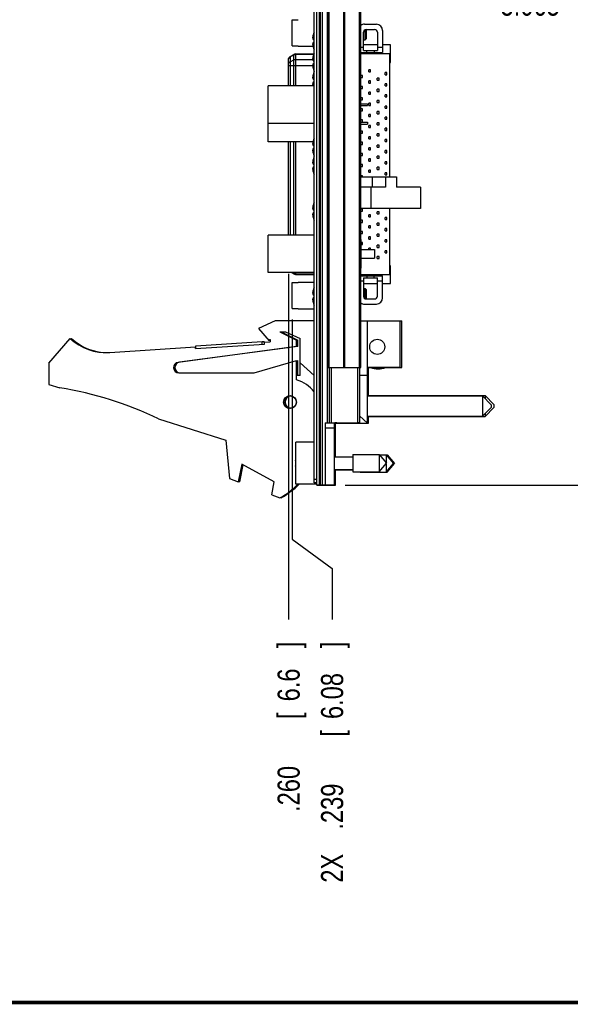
# Model space of a CAD drawing. Header units: inches. Extents: x 0.2 to 16.8, y 0.1 to 10.8.
# Tile 9 of 21: x 8.3 to 11.4, y 0.2 to 5.8. Entities that reach past the tile are written whole.
import ezdxf

# ---------------------------------------------------------------- set-up
doc = ezdxf.new("R2010")
doc.units = ezdxf.units.IN
doc.header["$LTSCALE"] = 0.935
doc.header["$MEASUREMENT"] = 0
doc.layers.get('0').update_dxf_attribs({"linetype": 'CONTINUOUS'})
doc.layers.add('DIMENSIONS', color=7, linetype='CONTINUOUS')
doc.styles.get("Standard").update_dxf_attribs({"font": 'txt', "width": 0.8})
doc.dimstyles.new('DIMSTYLE_1', dxfattribs={"dimtxt": 0.125, "dimasz": 0.18, "dimexe": 0.18, "dimexo": 0.0625, "dimgap": 0.09, "dimtad": 0, "dimtih": 1, "dimtoh": 1, "dimdec": 3, "dimzin": 4, "dimdsep": 46, "dimtxsty": 'STANDARD', "dimblk": '_FILLED', "dimblk1": '_FILLED', "dimblk2": '_FILLED', "dimcen": 0.09, "dimadec": 0, "dimazin": 0, "dimtp": 0.01, "dimtm": 0.01, "dimtfac": 1, "dimtdec": 3, "dimtofl": 0, "dimtmove": 0, "dimatfit": 3, "dimldrblk": '_FILLED', "dimfxl": 1, "dimtolj": 1, "dimtzin": 4, "dimarcsym": 0})
doc.dimstyles.new('DIMSTYLE_2', dxfattribs={"dimtxt": 0.125, "dimasz": 0.18, "dimexe": 0.18, "dimexo": 0.0625, "dimgap": 0.09, "dimtad": 0, "dimtih": 1, "dimtoh": 1, "dimdec": 3, "dimzin": 4, "dimdsep": 46, "dimtxsty": 'STANDARD', "dimblk": '_FILLED', "dimblk1": '_FILLED', "dimblk2": '_FILLED', "dimcen": 0.09, "dimadec": 0, "dimazin": 0, "dimtp": 0.01, "dimtm": 0.01, "dimtfac": 1, "dimtdec": 3, "dimtofl": 0, "dimtmove": 0, "dimatfit": 3, "dimldrblk": '_FILLED', "dimfxl": 1, "dimtolj": 1, "dimtzin": 4, "dimarcsym": 0})

# ---------------------------------------------------------------- blocks, each defined once
blk = doc.blocks.new('_FILLED')
at = {"color": 0, "linetype": 'BYBLOCK'}
blk.add_solid([(0, 0), (-1, 0.174), (-1, -0.174)], dxfattribs=at)
blk = doc.blocks.new('*D24')
at = {"layer": 'DIMENSIONS', "color": 2, "linetype": 'CONTINUOUS'}
for p, q in [((10.1067, 8.2492), (11.8202, 8.2492)), ((11.6952, 8.2492), (11.6952, 6.0254)), ((11.6952, 3.1842), (11.6952, 5.7754)), ((10.1047, 3.1842), (11.8202, 3.1842))]:
    blk.add_line(p, q, dxfattribs=at)
at = {"layer": 'DIMENSIONS', "color": 2, "linetype": 'CONTINUOUS', "xscale": 0.18, "yscale": 0.18, "zscale": 0.18}
for p, rotation in [((11.6952, 8.2492), 90), ((11.6952, 3.1842), 270)]:
    blk.add_blockref('_FILLED', p, dxfattribs=dict(at, rotation=rotation))
at = {"layer": 'DIMENSIONS', "color": 2, "linetype": 'CONTINUOUS', "width": 0.8}
for s, p in [('5.065', (10.9827, 5.8379)), ('[', (11.6077, 5.8379)), ('128.65', (11.7077, 5.8379)), (']', (12.3077, 5.8379))]:
    blk.add_text(s, height=0.125, dxfattribs=at).set_placement(p)
blk = doc.blocks.new('*D28')
at = {"layer": 'DIMENSIONS', "color": 2, "linetype": 'CONTINUOUS'}
for p, q in [((9.8049, 4.12), (9.8049, 2.8789)), ((9.8049, 2.8789), (10.0301, 2.7116)), ((10.0301, 2.7116), (10.0301, 2.4237))]:
    blk.add_line(p, q, dxfattribs=at)
at = {"layer": 'DIMENSIONS', "color": 2, "linetype": 'CONTINUOUS', "width": 0.8}
for s, p in [(']', (10.0926, 2.2612)), ('6.08', (10.0926, 1.8612)), ('[', (10.0926, 1.7612)), ('.239', (10.0926, 1.2362)), ('2X ', (10.0926, 0.9362))]:
    blk.add_text(s, height=0.125, rotation=90, dxfattribs=at).set_placement(p)
blk = doc.blocks.new('*D29')
at = {"layer": 'DIMENSIONS', "color": 2, "linetype": 'CONTINUOUS'}
blk.add_line((9.7844, 4.3789), (9.7844, 2.4237), dxfattribs=at)
at = {"layer": 'DIMENSIONS', "color": 2, "linetype": 'CONTINUOUS', "width": 0.8}
for s, p in [(']', (9.8469, 2.2612)), ('6.6', (9.8469, 1.9612)), ('[', (9.8469, 1.8612)), ('.260', (9.8469, 1.3362))]:
    blk.add_text(s, height=0.125, rotation=90, dxfattribs=at).set_placement(p)

msp = doc.modelspace()

# ---------------------------------------------------------------- linework, layer by layer
at = {"color": 7, "linetype": 'CONTINUOUS'}
for p, q in [((9.9292, 3.1962), (9.9292, 8.2392)), ((9.9442, 3.1842), (9.9442, 8.2497)), ((9.9562, 8.2492), (9.9562, 3.1862)), ((9.9622, 8.2492), (9.9622, 3.1862)), ((9.9742, 8.2492), (9.9742, 3.1862)), ((10.0033, 3.5362), (10.0033, 7.8992)), ((10.0052, 3.8492), (10.0052, 7.8492)), ((10.0141, 3.8492), (10.0141, 7.8492)), ((10.096, 3.8492), (10.096, 7.8492)), ((10.1023, 3.8492), (10.1023, 7.8492)), ((10.1842, 3.8492), (10.1842, 7.8492)), ((10.1932, 3.8492), (10.1932, 7.8492)), ((9.8049, 5.6667), (9.8049, 5.8141)), ((9.8049, 5.8141), (9.8384, 5.8141)), ((9.8384, 5.8152), (9.8384, 5.8141)), ((10.2136, 5.7894), (10.2805, 5.7894)), ((10.2077, 5.6414), (10.2077, 5.7441)), ((10.2175, 5.701), (10.2175, 5.7587)), ((10.2234, 5.7599), (10.2706, 5.7599)), ((10.2254, 5.7089), (10.2254, 5.7599)), ((10.2864, 5.7441), (10.2864, 5.6414)), ((10.3159, 5.754), (10.3159, 5.6288)), ((9.923, 5.7035), (9.9292, 5.7035)), ((9.9292, 5.6865), (9.923, 5.6865)), ((10.2077, 5.701), (10.2175, 5.701)), ((10.2175, 5.701), (10.2254, 5.7089)), ((9.8049, 5.6667), (9.8384, 5.6667)), ((9.8384, 5.6667), (9.8384, 5.6656)), ((9.8384, 5.6656), (9.9216, 5.6656)), ((10.1932, 5.6603), (10.2077, 5.6603)), ((10.1932, 5.6288), (10.3159, 5.6288)), ((10.1932, 5.6243), (10.3553, 5.6243)), ((10.2864, 5.6725), (10.2077, 5.6725)), ((10.2077, 5.6414), (10.2864, 5.6414)), ((10.2267, 5.6288), (10.2267, 5.6414)), ((10.2673, 5.6414), (10.2673, 5.6288)), ((10.2864, 5.6603), (10.3159, 5.6603)), ((10.3612, 5.6725), (10.3159, 5.6725)), ((10.3553, 5.6243), (10.3553, 4.9275)), ((10.3612, 5.5731), (10.3612, 5.6725)), ((9.7844, 5.441), (9.7844, 5.5955)), ((9.7935, 5.6071), (9.8136, 5.6187)), ((9.8136, 5.6152), (9.7935, 5.6047)), ((9.7935, 5.6071), (9.7935, 5.441)), ((9.7935, 5.5779), (9.8136, 5.5884)), ((9.8136, 5.441), (9.8136, 5.6187)), ((9.8234, 5.6213), (9.9273, 5.6213)), ((9.8234, 5.6213), (9.8234, 5.441)), ((9.9258, 5.6176), (9.8234, 5.6176)), ((9.8234, 5.5908), (9.9205, 5.5908)), ((9.923, 5.5835), (9.9292, 5.5835)), ((10.3553, 5.5731), (10.3612, 5.5731)), ((9.9202, 5.5551), (9.7844, 5.5551)), ((9.9292, 5.5665), (9.923, 5.5665)), ((10.248, 5.5317), (10.2382, 5.5317)), ((10.2382, 5.5199), (10.2382, 5.5317)), ((10.2382, 5.5199), (10.248, 5.5199)), ((10.248, 5.5199), (10.248, 5.5317)), ((10.3405, 5.516), (10.3307, 5.516)), ((10.3307, 5.5042), (10.3307, 5.516)), ((10.3405, 5.5042), (10.3405, 5.516)), ((9.923, 5.4785), (9.9292, 5.4785)), ((9.9292, 5.4615), (9.923, 5.4615)), ((10.2027, 5.5002), (10.1932, 5.5002)), ((10.1932, 5.4884), (10.2027, 5.4884)), ((10.2027, 5.4884), (10.2027, 5.5002)), ((10.248, 5.4688), (10.2382, 5.4688)), ((10.2382, 5.4569), (10.2382, 5.4688)), ((10.2382, 5.4569), (10.248, 5.4569)), ((10.248, 5.4569), (10.248, 5.4688)), ((10.2953, 5.4845), (10.2854, 5.4845)), ((10.2854, 5.4727), (10.2854, 5.4845)), ((10.2854, 5.4727), (10.2953, 5.4727)), ((10.2953, 5.4727), (10.2953, 5.4845)), ((10.3307, 5.5042), (10.3405, 5.5042)), ((9.9292, 5.441), (9.6692, 5.441)), ((9.6692, 5.124), (9.6692, 5.441)), ((10.2027, 5.4373), (10.1932, 5.4373)), ((10.1932, 5.4254), (10.2027, 5.4254)), ((10.2027, 5.4254), (10.2027, 5.4373)), ((10.248, 5.4058), (10.2382, 5.4058)), ((10.2382, 5.3939), (10.2382, 5.4058)), ((10.248, 5.3939), (10.248, 5.4058)), ((10.2953, 5.4215), (10.2854, 5.4215)), ((10.2854, 5.4097), (10.2854, 5.4215)), ((10.2854, 5.4097), (10.2953, 5.4097)), ((10.2953, 5.4097), (10.2953, 5.4215)), ((10.3405, 5.453), (10.3307, 5.453)), ((10.3307, 5.4412), (10.3307, 5.453)), ((10.3307, 5.4412), (10.3405, 5.4412)), ((10.3405, 5.4412), (10.3405, 5.453)), ((10.2027, 5.3743), (10.1932, 5.3743)), ((10.1932, 5.3625), (10.2027, 5.3625)), ((10.2027, 5.3625), (10.2027, 5.3743)), ((10.2382, 5.3939), (10.248, 5.3939)), ((10.2953, 5.3585), (10.2854, 5.3585)), ((10.2854, 5.3467), (10.2854, 5.3585)), ((10.2854, 5.3467), (10.2953, 5.3467)), ((10.2953, 5.3467), (10.2953, 5.3585)), ((10.3405, 5.39), (10.3307, 5.39)), ((10.3307, 5.3782), (10.3307, 5.39)), ((10.3307, 5.3782), (10.3405, 5.3782)), ((10.3405, 5.3782), (10.3405, 5.39)), ((10.1932, 5.34), (10.2312, 5.34)), ((10.1932, 5.33), (10.2312, 5.33)), ((10.2027, 5.3113), (10.1932, 5.3113)), ((10.1932, 5.2995), (10.2027, 5.2995)), ((10.2027, 5.2995), (10.2027, 5.3113)), ((10.2312, 5.34), (10.2312, 5.33)), ((10.248, 5.3428), (10.2382, 5.3428)), ((10.2382, 5.331), (10.2382, 5.3428)), ((10.2382, 5.331), (10.248, 5.331)), ((10.248, 5.331), (10.248, 5.3428)), ((10.2953, 5.2955), (10.2854, 5.2955)), ((10.2854, 5.2837), (10.2854, 5.2955)), ((10.2953, 5.2837), (10.2953, 5.2955)), ((10.3405, 5.327), (10.3307, 5.327)), ((10.3307, 5.3152), (10.3307, 5.327)), ((10.3307, 5.3152), (10.3405, 5.3152)), ((10.3405, 5.3152), (10.3405, 5.327)), ((10.2027, 5.2483), (10.1932, 5.2483)), ((10.1932, 5.2365), (10.2027, 5.2365)), ((10.1932, 5.235), (10.2312, 5.235)), ((10.2027, 5.2365), (10.2027, 5.2483)), ((10.2312, 5.235), (10.2312, 5.225)), ((10.248, 5.2798), (10.2382, 5.2798)), ((10.2382, 5.268), (10.2382, 5.2798)), ((10.2382, 5.268), (10.248, 5.268)), ((10.248, 5.268), (10.248, 5.2798)), ((10.2854, 5.2837), (10.2953, 5.2837)), ((10.3405, 5.264), (10.3307, 5.264)), ((10.3307, 5.2522), (10.3307, 5.264)), ((10.3307, 5.2522), (10.3405, 5.2522)), ((10.3405, 5.2522), (10.3405, 5.264)), ((9.9292, 5.229), (9.6692, 5.229)), ((10.1932, 5.225), (10.2312, 5.225)), ((10.2027, 5.1853), (10.1932, 5.1853)), ((10.2027, 5.1735), (10.2027, 5.1853)), ((10.248, 5.2168), (10.2382, 5.2168)), ((10.2382, 5.205), (10.2382, 5.2168)), ((10.2382, 5.205), (10.248, 5.205)), ((10.248, 5.205), (10.248, 5.2168)), ((10.2953, 5.2325), (10.2854, 5.2325)), ((10.2854, 5.2207), (10.2854, 5.2325)), ((10.2854, 5.2207), (10.2953, 5.2207)), ((10.2953, 5.2207), (10.2953, 5.2325)), ((10.3405, 5.201), (10.3307, 5.201)), ((10.3307, 5.1892), (10.3307, 5.201)), ((10.3307, 5.1892), (10.3405, 5.1892)), ((10.3405, 5.1892), (10.3405, 5.201)), ((9.9215, 5.124), (9.6692, 5.124)), ((9.7844, 4.5977), (9.7844, 5.124)), ((9.7935, 5.124), (9.7935, 4.5977)), ((9.8136, 4.5977), (9.8136, 5.124)), ((9.8234, 5.124), (9.8234, 4.5977)), ((10.1932, 5.1735), (10.2027, 5.1735)), ((10.2027, 5.1223), (10.1932, 5.1223)), ((10.2027, 5.1105), (10.2027, 5.1223)), ((10.248, 5.1538), (10.2382, 5.1538)), ((10.2382, 5.142), (10.2382, 5.1538)), ((10.2382, 5.142), (10.248, 5.142)), ((10.248, 5.142), (10.248, 5.1538)), ((10.2953, 5.1695), (10.2854, 5.1695)), ((10.2854, 5.1577), (10.2854, 5.1695)), ((10.2854, 5.1577), (10.2953, 5.1577)), ((10.2953, 5.1577), (10.2953, 5.1695)), ((10.3405, 5.138), (10.3307, 5.138)), ((10.3307, 5.1262), (10.3307, 5.138)), ((10.3307, 5.1262), (10.3405, 5.1262)), ((10.3405, 5.1262), (10.3405, 5.138)), ((9.923, 5.1035), (9.9292, 5.1035)), ((9.9292, 5.0865), (9.923, 5.0865)), ((10.1932, 5.1105), (10.2027, 5.1105)), ((10.248, 5.0908), (10.2382, 5.0908)), ((10.2382, 5.079), (10.2382, 5.0908)), ((10.2382, 5.079), (10.248, 5.079)), ((10.248, 5.079), (10.248, 5.0908)), ((10.2953, 5.1065), (10.2854, 5.1065)), ((10.2854, 5.0947), (10.2854, 5.1065)), ((10.2854, 5.0947), (10.2953, 5.0947)), ((10.2953, 5.0947), (10.2953, 5.1065)), ((10.3405, 5.075), (10.3307, 5.075)), ((10.3307, 5.0632), (10.3307, 5.075)), ((10.3405, 5.0632), (10.3405, 5.075)), ((10.2027, 5.0593), (10.1932, 5.0593)), ((10.1932, 5.0475), (10.2027, 5.0475)), ((10.2027, 5.0475), (10.2027, 5.0593)), ((10.248, 5.0278), (10.2382, 5.0278)), ((10.2382, 5.016), (10.2382, 5.0278)), ((10.2382, 5.016), (10.248, 5.016)), ((10.248, 5.016), (10.248, 5.0278)), ((10.2953, 5.0436), (10.2854, 5.0436)), ((10.2854, 5.0317), (10.2854, 5.0436)), ((10.2854, 5.0317), (10.2953, 5.0317)), ((10.2953, 5.0317), (10.2953, 5.0436)), ((10.3307, 5.0632), (10.3405, 5.0632)), ((10.3405, 5.0121), (10.3307, 5.0121)), ((10.3307, 5.0002), (10.3307, 5.0121)), ((10.3405, 5.0002), (10.3405, 5.0121)), ((9.923, 4.9985), (9.9292, 4.9985)), ((9.9292, 4.9815), (9.923, 4.9815)), ((10.2027, 4.9963), (10.1932, 4.9963)), ((10.1932, 4.9845), (10.2027, 4.9845)), ((10.2027, 4.9845), (10.2027, 4.9963)), ((10.248, 4.9648), (10.2382, 4.9648)), ((10.2382, 4.953), (10.2382, 4.9648)), ((10.248, 4.953), (10.248, 4.9648)), ((10.2953, 4.9806), (10.2854, 4.9806)), ((10.2854, 4.9688), (10.2854, 4.9806)), ((10.2854, 4.9688), (10.2953, 4.9688)), ((10.2953, 4.9688), (10.2953, 4.9806)), ((10.3307, 5.0002), (10.3405, 5.0002)), ((10.2027, 4.9333), (10.1932, 4.9333)), ((10.1932, 4.9275), (10.3942, 4.9275)), ((10.2027, 4.9275), (10.2027, 4.9333)), ((10.2382, 4.953), (10.248, 4.953)), ((10.2559, 4.9275), (10.2559, 4.8675)), ((10.3405, 4.9491), (10.3307, 4.9491)), ((10.3307, 4.9373), (10.3307, 4.9491)), ((10.3307, 4.9373), (10.3405, 4.9373)), ((10.3312, 4.9275), (10.3312, 4.8675)), ((10.3405, 4.9373), (10.3405, 4.9491)), ((10.3942, 4.9275), (10.3942, 4.8675)), ((10.3312, 4.8675), (10.1932, 4.8675)), ((10.2499, 4.8675), (10.2499, 4.7475)), ((10.5292, 4.8675), (10.3942, 4.8675)), ((10.5292, 4.8675), (10.5292, 4.7475)), ((9.923, 4.7402), (9.9292, 4.7402)), ((10.5292, 4.7475), (10.1932, 4.7475)), ((10.2027, 4.7443), (10.1932, 4.7443)), ((10.1932, 4.7325), (10.2027, 4.7325)), ((10.2027, 4.7325), (10.2027, 4.7443)), ((10.3553, 4.7475), (10.3553, 4.3723)), ((9.9292, 4.7232), (9.923, 4.7232)), ((10.2027, 4.6813), (10.1932, 4.6813)), ((10.2027, 4.6695), (10.2027, 4.6813)), ((10.248, 4.7128), (10.2382, 4.7128)), ((10.2382, 4.701), (10.2382, 4.7128)), ((10.2382, 4.701), (10.248, 4.701)), ((10.248, 4.701), (10.248, 4.7128)), ((10.2953, 4.7286), (10.2854, 4.7286)), ((10.2854, 4.7168), (10.2854, 4.7286)), ((10.2854, 4.7168), (10.2953, 4.7168)), ((10.2953, 4.7168), (10.2953, 4.7286)), ((10.3405, 4.6971), (10.3307, 4.6971)), ((10.3307, 4.6853), (10.3307, 4.6971)), ((10.3307, 4.6853), (10.3405, 4.6853)), ((10.3405, 4.6853), (10.3405, 4.6971)), ((10.1932, 4.6695), (10.2027, 4.6695)), ((10.248, 4.6499), (10.2382, 4.6499)), ((10.2382, 4.638), (10.2382, 4.6499)), ((10.2382, 4.638), (10.248, 4.638)), ((10.248, 4.638), (10.248, 4.6499)), ((10.2953, 4.6656), (10.2854, 4.6656)), ((10.2854, 4.6538), (10.2854, 4.6656)), ((10.2854, 4.6538), (10.2953, 4.6538)), ((10.2953, 4.6538), (10.2953, 4.6656)), ((10.3405, 4.6341), (10.3307, 4.6341)), ((10.3307, 4.6223), (10.3307, 4.6341)), ((10.3307, 4.6223), (10.3405, 4.6223)), ((10.3405, 4.6223), (10.3405, 4.6341)), ((9.9292, 4.5977), (9.6692, 4.5977)), ((9.6692, 4.3857), (9.6692, 4.5977)), ((10.2027, 4.6184), (10.1932, 4.6184)), ((10.1932, 4.6065), (10.2027, 4.6065)), ((10.1942, 4.5722), (10.1932, 4.5722)), ((10.1942, 4.4112), (10.1942, 4.5722)), ((10.2027, 4.6065), (10.2027, 4.6184)), ((10.248, 4.5869), (10.2382, 4.5869)), ((10.2382, 4.575), (10.2382, 4.5869)), ((10.2382, 4.575), (10.248, 4.575)), ((10.248, 4.575), (10.248, 4.5869)), ((10.2953, 4.6026), (10.2854, 4.6026)), ((10.2854, 4.5908), (10.2854, 4.6026)), ((10.2854, 4.5908), (10.2953, 4.5908)), ((10.2953, 4.5908), (10.2953, 4.6026)), ((10.3405, 4.5711), (10.3307, 4.5711)), ((10.3307, 4.5593), (10.3307, 4.5711)), ((10.3405, 4.5593), (10.3405, 4.5711)), ((10.2027, 4.5554), (10.1942, 4.5554)), ((10.1942, 4.5436), (10.2027, 4.5436)), ((10.1942, 4.5166), (10.2692, 4.5166)), ((10.2027, 4.5436), (10.2027, 4.5554)), ((10.248, 4.5239), (10.2382, 4.5239)), ((10.2382, 4.5166), (10.2382, 4.5239)), ((10.248, 4.5166), (10.248, 4.5239)), ((10.2692, 4.5166), (10.2692, 4.4668)), ((10.2953, 4.5396), (10.2854, 4.5396)), ((10.2854, 4.5278), (10.2854, 4.5396)), ((10.2854, 4.5278), (10.2953, 4.5278)), ((10.2953, 4.5278), (10.2953, 4.5396)), ((10.3307, 4.5593), (10.3405, 4.5593)), ((10.1942, 4.4668), (10.2692, 4.4668)), ((10.2953, 4.4766), (10.2854, 4.4766)), ((10.2854, 4.4648), (10.2854, 4.4766)), ((10.2854, 4.4648), (10.2953, 4.4648)), ((10.2953, 4.4648), (10.2953, 4.4766)), ((10.3405, 4.5081), (10.3307, 4.5081)), ((10.3307, 4.4963), (10.3307, 4.5081)), ((10.3307, 4.4963), (10.3405, 4.4963)), ((10.3405, 4.4963), (10.3405, 4.5081)), ((10.1942, 4.4112), (10.1932, 4.4112)), ((10.3612, 4.4235), (10.3553, 4.4235)), ((10.3612, 4.3241), (10.3612, 4.4235)), ((9.9292, 4.3857), (9.6692, 4.3857)), ((9.8, 4.3857), (9.8136, 4.3779)), ((9.8052, 4.3857), (9.8136, 4.3813)), ((9.8136, 4.3779), (9.8136, 4.3857)), ((9.8234, 4.3857), (9.8234, 4.3752)), ((9.8234, 4.3789), (9.9292, 4.3789)), ((9.8234, 4.3752), (9.9292, 4.3752)), ((10.3553, 4.3723), (10.1932, 4.3723)), ((10.1932, 4.3678), (10.3159, 4.3678)), ((10.2077, 4.3552), (10.2864, 4.3552)), ((10.2077, 4.3552), (10.2077, 4.2524)), ((10.2275, 4.3552), (10.2275, 4.3678)), ((10.2665, 4.3678), (10.2665, 4.3552)), ((10.2864, 4.2524), (10.2864, 4.3552)), ((10.3159, 4.2426), (10.3159, 4.3678)), ((9.8049, 4.3299), (9.8384, 4.3299)), ((9.8049, 4.1825), (9.8049, 4.3299)), ((9.8384, 4.331), (9.9292, 4.331)), ((9.8384, 4.331), (9.8384, 4.3299)), ((10.2077, 4.3363), (10.1932, 4.3363)), ((10.2077, 4.3241), (10.2864, 4.3241)), ((10.2077, 4.2955), (10.2175, 4.2955)), ((10.2175, 4.2955), (10.2254, 4.2876)), ((10.2175, 4.2378), (10.2175, 4.2955)), ((10.2254, 4.2367), (10.2254, 4.2876)), ((10.3159, 4.3363), (10.2864, 4.3363)), ((10.3159, 4.3241), (10.3612, 4.3241)), ((9.923, 4.2602), (9.9292, 4.2602)), ((9.9292, 4.2432), (9.923, 4.2432)), ((10.2234, 4.2367), (10.2706, 4.2367)), ((9.8049, 4.1825), (9.8384, 4.1825)), ((9.8384, 4.1825), (9.8384, 4.1813)), ((9.8384, 4.1813), (9.9292, 4.1813)), ((10.2136, 4.2071), (10.2805, 4.2071)), ((9.7092, 4.1132), (9.6142, 4.0702)), ((9.6142, 4.0702), (9.6742, 4.0002)), ((9.9292, 4.1132), (9.7092, 4.1132)), ((9.7142, 4.1135), (9.7137, 4.1132)), ((9.9292, 4.1135), (9.7142, 4.1135)), ((10.1932, 4.1135), (10.4252, 4.1135)), ((10.1932, 4.1132), (10.4142, 4.1132)), ((10.2302, 3.5342), (10.2302, 4.1132)), ((10.2352, 4.1132), (10.2352, 4.1135)), ((10.4142, 3.8502), (10.4142, 4.1132)), ((10.4252, 3.8485), (10.4252, 4.1135)), ((8.4292, 3.8732), (8.5492, 4.0132)), ((8.553, 4.0098), (8.5562, 4.0135)), ((9.7352, 4.0502), (9.7673, 4.0502)), ((9.7352, 4.0502), (9.8292, 4.0032)), ((9.7426, 4.0502), (9.8362, 4.0035)), ((9.7673, 4.0502), (9.8492, 4.0132)), ((9.8492, 3.8032), (9.8492, 4.0132)), ((8.7727, 3.9339), (9.2581, 3.9657)), ((9.8292, 3.9682), (9.1601, 3.878)), ((9.8362, 3.9685), (9.1671, 3.8782)), ((9.2587, 3.9557), (9.2581, 3.9657)), ((9.2581, 3.9654), (9.2601, 3.9655)), ((9.2587, 3.9557), (9.6479, 3.9812)), ((9.2597, 3.9708), (9.6339, 3.9953)), ((9.2607, 3.9558), (9.2597, 3.9708)), ((9.6339, 3.995), (9.6464, 3.9959)), ((9.6349, 3.9803), (9.6339, 3.9953)), ((9.6474, 3.9811), (9.6464, 3.9959)), ((9.6472, 3.9912), (9.6792, 3.9932)), ((9.6479, 3.9812), (9.6472, 3.9912)), ((9.6742, 4.0002), (9.6792, 4.0078)), ((9.679, 4.0076), (9.6792, 4.0075)), ((9.6792, 4.0078), (9.6792, 3.9932)), ((9.8292, 3.9682), (9.8292, 4.0032)), ((9.8362, 3.9685), (9.8362, 4.0035)), ((8.4292, 3.8732), (8.4292, 3.7532)), ((9.5892, 3.8182), (9.8292, 3.8882)), ((9.8292, 3.8864), (9.8362, 3.8885)), ((9.8292, 3.7782), (9.8292, 3.8882)), ((9.8362, 3.8032), (9.8362, 3.8885)), ((9.9292, 3.8033), (9.8492, 3.8749)), ((10.0052, 3.8492), (10.1932, 3.8492)), ((10.0142, 3.8492), (10.0142, 3.5362)), ((10.0242, 3.8492), (10.0242, 3.5362)), ((10.1742, 3.8492), (10.1742, 3.5362)), ((10.1842, 3.8492), (10.1842, 3.5362)), ((10.2302, 3.8502), (10.4142, 3.8502)), ((10.2352, 3.688), (10.2352, 3.8502)), ((10.2352, 3.8485), (10.4252, 3.8485)), ((9.1642, 3.8182), (9.5892, 3.8182)), ((9.1712, 3.8185), (9.5899, 3.8185)), ((9.8492, 3.8032), (9.8292, 3.8032)), ((9.8492, 3.8035), (9.8362, 3.8035)), ((10.2302, 3.8032), (10.1842, 3.8032)), ((10.2352, 3.8035), (10.2302, 3.8035)), ((8.4292, 3.7532), (8.4912, 3.7337)), ((10.2302, 3.688), (10.8802, 3.688)), ((10.2352, 3.6898), (10.8952, 3.6898)), ((10.8802, 3.688), (10.9302, 3.638)), ((10.8802, 3.688), (10.8802, 3.573)), ((10.8952, 3.6898), (10.9452, 3.6398)), ((10.8952, 3.6898), (10.8952, 3.673)), ((10.8802, 3.573), (10.9302, 3.623)), ((10.8952, 3.5718), (10.9452, 3.6218)), ((10.9302, 3.638), (10.9302, 3.623)), ((10.9452, 3.6398), (10.9452, 3.6218)), ((10.2302, 3.5342), (10.1842, 3.5754)), ((10.2302, 3.573), (10.8802, 3.573)), ((10.2352, 3.5345), (10.2352, 3.573)), ((10.2352, 3.5718), (10.8952, 3.5718)), ((10.8952, 3.588), (10.8952, 3.5718)), ((9.0491, 3.558), (9.4292, 3.4382)), ((9.9902, 3.5362), (10.1842, 3.5362)), ((9.9902, 3.5362), (9.9902, 3.1862)), ((10.0442, 3.1862), (10.0442, 3.5323)), ((10.0449, 3.5342), (10.2302, 3.5342)), ((10.0492, 3.3432), (10.0492, 3.5342)), ((10.0562, 3.536), (10.1742, 3.536)), ((10.2352, 3.5345), (10.2302, 3.5389)), ((10.2302, 3.5345), (10.2352, 3.5345)), ((10.0442, 3.5052), (9.9902, 3.5052)), ((9.4292, 3.4382), (9.4492, 3.2212)), ((9.9292, 3.4267), (9.8242, 3.4267)), ((9.8242, 3.1897), (9.8242, 3.4267)), ((10.0442, 3.3432), (10.1479, 3.3432)), ((10.1479, 3.3574), (10.2959, 3.3574)), ((10.1479, 3.3574), (10.1479, 3.2589)), ((10.2959, 3.3574), (10.3372, 3.3082)), ((10.2959, 3.3574), (10.2959, 3.2589)), ((10.2974, 3.3557), (10.3409, 3.3557)), ((10.2975, 3.3555), (10.3359, 3.3555)), ((10.3359, 3.3555), (10.3772, 3.3062)), ((10.3359, 3.3555), (10.3359, 3.3097)), ((10.3409, 3.3557), (10.3822, 3.3065)), ((10.3409, 3.3557), (10.3409, 3.3495)), ((9.5192, 3.302), (9.4992, 3.202)), ((9.5254, 3.2986), (9.5062, 3.2022)), ((9.7031, 3.202), (9.5192, 3.302)), ((9.8242, 3.3219), (9.8221, 3.3219)), ((9.8221, 3.2944), (9.8242, 3.2944)), ((10.2959, 3.2589), (10.3372, 3.3082)), ((10.3359, 3.3066), (10.3359, 3.257)), ((10.3359, 3.257), (10.3772, 3.3062)), ((10.3409, 3.2572), (10.3822, 3.3065)), ((10.0442, 3.2731), (10.1479, 3.2731)), ((10.0442, 3.2712), (10.1479, 3.2712)), ((10.0492, 3.1845), (10.0492, 3.2712)), ((10.1479, 3.2589), (10.2959, 3.2589)), ((10.1879, 3.2589), (10.1879, 3.257)), ((10.1879, 3.257), (10.3359, 3.257)), ((10.3361, 3.2572), (10.3409, 3.2572)), ((10.3409, 3.2572), (10.3409, 3.263)), ((9.4492, 3.2212), (9.4992, 3.202)), ((9.4997, 3.2047), (9.5062, 3.2022)), ((9.6885, 3.1292), (9.7031, 3.202)), ((9.9442, 3.1897), (9.8242, 3.1897)), ((9.9442, 3.2162), (9.9292, 3.2162)), ((9.9442, 3.1962), (9.9292, 3.1962)), ((9.9442, 3.1862), (10.0442, 3.1862)), ((9.9442, 3.1842), (10.0422, 3.1842)), ((10.0422, 3.1842), (10.0422, 3.1862)), ((10.0422, 3.1845), (10.0492, 3.1845)), ((9.6885, 3.1292), (9.7352, 3.1112)), ((9.7382, 3.113), (9.7422, 3.1115))]:
    msp.add_line(p, q, dxfattribs=at)
at = {"color": 7, "linetype": 'CONTINUOUS', "const_width": 0.02}
msp.add_lwpolyline([(0.25, 0.2586), (16.75, 0.2586)], dxfattribs=at)
at = {"color": 7, "linetype": 'CONTINUOUS'}
for centre, radius in [((10.2852, 3.9656), 0.0425), ((9.7922, 3.6532), 0.0365), ((9.7922, 3.6532), 0.035)]:
    msp.add_circle(centre, radius, dxfattribs=at)
for centre, radius, start, end in [((10.2136, 5.754), 0.0354, 90, 125.175), ((10.2805, 5.754), 0.0354, 0, 90), ((10.0314, 5.695), 0.114, 153.8476, 162.1171), ((10.2234, 5.7441), 0.0157, 90, 180), ((10.2706, 5.7441), 0.0157, 0, 90), ((10.0314, 5.695), 0.114, 197.8829, 206.1524), ((10.0314, 5.575), 0.114, 153.8476, 162.1171), ((9.8033, 5.59), 0.0197, 120, 163.7398), ((9.8234, 5.6016), 0.0197, 90, 120), ((10.0314, 5.575), 0.114, 197.8829, 206.1524), ((10.0314, 5.47), 0.114, 153.8476, 162.1171), ((10.0314, 5.095), 0.114, 153.8476, 162.1171), ((10.0314, 5.095), 0.114, 197.8829, 206.1524), ((10.0314, 4.99), 0.114, 153.8476, 162.1171), ((10.0314, 4.99), 0.114, 197.8829, 206.1524), ((10.0314, 4.7317), 0.114, 153.8476, 162.1171), ((10.0314, 4.7317), 0.114, 197.8829, 206.1524), ((9.8234, 4.3949), 0.0197, 240, 270), ((10.0314, 4.2517), 0.114, 153.8476, 162.1171), ((10.2234, 4.2524), 0.0157, 180, 270), ((10.2706, 4.2524), 0.0157, 270, 360), ((10.2805, 4.2426), 0.0354, 270, 360), ((10.0314, 4.2517), 0.114, 197.8829, 206.1524), ((10.2136, 4.2426), 0.0354, 234.825, 270), ((8.7531, 4.2332), 0.3, 227.1666, 273.7467), ((8.7601, 4.2335), 0.3, 227.1666, 270.9724), ((9.1642, 3.8482), 0.03, 97.6845, 270), ((9.1712, 3.8485), 0.03, 97.6845, 270), ((10.2902, 3.9659), 0.125, 249.9429, 290.0571), ((8.1678, 1.7337), 2.026, 64.2145, 80.8167), ((9.7842, 3.604), 0.18, 36.3283, 75.5225), ((9.7992, 3.6535), 0.0365, 109.5324, 253.9202), ((9.7992, 3.6535), 0.035, 97.3929, 266.0212), ((10.1345, 3.3082), 0.3127, 172.9501, 177.4743), ((10.1345, 3.3082), 0.3127, 182.5257, 187.0499), ((9.5142, 3.5032), 0.45, 299.4136, 315.8223), ((9.5212, 3.5034), 0.45, 299.4136, 315.7826)]:
    msp.add_arc(centre, radius, start, end, dxfattribs=at)
for points, knots in [([(9.923, 5.73), (9.9228, 5.7295), (9.9226, 5.7286), (9.9223, 5.7273), (9.922, 5.726), (9.9217, 5.7247), (9.9214, 5.7235), (9.9212, 5.7223), (9.921, 5.7212), (9.9208, 5.72), (9.9207, 5.7189), (9.9205, 5.7177), (9.9204, 5.7166), (9.9203, 5.7155), (9.9202, 5.7143), (9.9201, 5.7136), (9.9201, 5.7132)], [0, 0, 0, 0, 0.085384, 0.166582, 0.244254, 0.319038, 0.391465, 0.462005, 0.531077, 0.599053, 0.66627, 0.733022, 0.799571, 0.866142, 0.932899, 1, 1, 1, 1]), ([(9.9201, 5.7132), (9.9201, 5.713), (9.9202, 5.7125), (9.9203, 5.7119), (9.9204, 5.7112), (9.9205, 5.7106), (9.9207, 5.7099), (9.9208, 5.7092), (9.921, 5.7086), (9.9212, 5.7079), (9.9215, 5.7072), (9.9217, 5.7065), (9.922, 5.7058), (9.9223, 5.7051), (9.9226, 5.7043), (9.9228, 5.7038), (9.923, 5.7035)], [0, 0, 0, 0, 0.06628, 0.132277, 0.198161, 0.264107, 0.330353, 0.397175, 0.464884, 0.533835, 0.604424, 0.6771, 0.752368, 0.830804, 0.913102, 1, 1, 1, 1]), ([(9.923, 5.6865), (9.9228, 5.6862), (9.9226, 5.6857), (9.9223, 5.6849), (9.922, 5.6842), (9.9217, 5.6835), (9.9214, 5.6828), (9.9212, 5.6821), (9.921, 5.6814), (9.9208, 5.6807), (9.9207, 5.6801), (9.9205, 5.6794), (9.9204, 5.6788), (9.9203, 5.6781), (9.9202, 5.6775), (9.9201, 5.677), (9.9201, 5.6768)], [0, 0, 0, 0, 0.088178, 0.171435, 0.25056, 0.326289, 0.399232, 0.469918, 0.538815, 0.606334, 0.67284, 0.738654, 0.804059, 0.869297, 0.934553, 1, 1, 1, 1]), ([(9.9201, 5.6768), (9.9201, 5.6764), (9.9202, 5.6756), (9.9203, 5.6745), (9.9204, 5.6734), (9.9205, 5.6722), (9.9207, 5.6711), (9.9208, 5.6699), (9.921, 5.6688), (9.9212, 5.6676), (9.9215, 5.6664), (9.9217, 5.6652), (9.922, 5.664), (9.9223, 5.6627), (9.9226, 5.6614), (9.9228, 5.6605), (9.923, 5.66)], [0, 0, 0, 0, 0.067953, 0.135466, 0.202689, 0.269782, 0.336962, 0.404484, 0.472638, 0.541747, 0.612173, 0.684317, 0.758627, 0.835608, 0.915859, 1, 1, 1, 1]), ([(9.7935, 5.6047), (9.7931, 5.6046), (9.7925, 5.6042), (9.7915, 5.6036), (9.7906, 5.6029), (9.7898, 5.6022), (9.789, 5.6015), (9.7882, 5.6007), (9.7875, 5.5999), (9.7868, 5.599), (9.7862, 5.5981), (9.7857, 5.5972), (9.7852, 5.5962), (9.7848, 5.5953), (9.7845, 5.5946), (9.7844, 5.5943)], [0, 0, 0, 0, 0.079455, 0.158506, 0.237134, 0.315325, 0.39307, 0.470367, 0.54722, 0.623638, 0.69964, 0.775245, 0.850484, 0.925389, 1, 1, 1, 1]), ([(9.7844, 5.5675), (9.7845, 5.5678), (9.7848, 5.5685), (9.7852, 5.5694), (9.7857, 5.5704), (9.7862, 5.5713), (9.7868, 5.5722), (9.7875, 5.5731), (9.7882, 5.5739), (9.789, 5.5747), (9.7898, 5.5754), (9.7906, 5.5761), (9.7915, 5.5768), (9.7925, 5.5774), (9.7931, 5.5777), (9.7935, 5.5779)], [0, 0, 0, 0, 0.074611, 0.149516, 0.224755, 0.30036, 0.376362, 0.45278, 0.529633, 0.60693, 0.684675, 0.762866, 0.841494, 0.920545, 1, 1, 1, 1]), ([(9.8234, 5.6176), (9.823, 5.6176), (9.8223, 5.6176), (9.8211, 5.6175), (9.82, 5.6174), (9.8189, 5.6171), (9.8178, 5.6169), (9.8167, 5.6166), (9.8156, 5.6162), (9.8146, 5.6157), (9.8139, 5.6154), (9.8136, 5.6152)], [0, 0, 0, 0, 0.111971, 0.223875, 0.335645, 0.447215, 0.558523, 0.669508, 0.780117, 0.890296, 1, 1, 1, 1]), ([(9.8136, 5.5884), (9.8139, 5.5886), (9.8146, 5.5889), (9.8156, 5.5894), (9.8167, 5.5898), (9.8178, 5.5901), (9.8189, 5.5903), (9.82, 5.5906), (9.8211, 5.5907), (9.8223, 5.5908), (9.823, 5.5908), (9.8234, 5.5908)], [0, 0, 0, 0, 0.109704, 0.219883, 0.330492, 0.441477, 0.552785, 0.664355, 0.776125, 0.888029, 1, 1, 1, 1]), ([(9.923, 5.61), (9.9228, 5.6095), (9.9226, 5.6086), (9.9223, 5.6073), (9.922, 5.606), (9.9217, 5.6047), (9.9214, 5.6035), (9.9212, 5.6023), (9.921, 5.6012), (9.9208, 5.6), (9.9207, 5.5989), (9.9205, 5.5977), (9.9204, 5.5966), (9.9203, 5.5955), (9.9202, 5.5943), (9.9201, 5.5936), (9.9201, 5.5932)], [0, 0, 0, 0, 0.085384, 0.166582, 0.244254, 0.319038, 0.391465, 0.462005, 0.531077, 0.599053, 0.66627, 0.733022, 0.799571, 0.866142, 0.932899, 1, 1, 1, 1]), ([(9.9201, 5.5932), (9.9201, 5.593), (9.9202, 5.5925), (9.9203, 5.5919), (9.9204, 5.5912), (9.9205, 5.5906), (9.9207, 5.5899), (9.9208, 5.5892), (9.921, 5.5886), (9.9212, 5.5879), (9.9215, 5.5872), (9.9217, 5.5865), (9.922, 5.5858), (9.9223, 5.5851), (9.9226, 5.5843), (9.9228, 5.5838), (9.923, 5.5835)], [0, 0, 0, 0, 0.06628, 0.132277, 0.198161, 0.264107, 0.330353, 0.397175, 0.464884, 0.533835, 0.604424, 0.6771, 0.752368, 0.830804, 0.913102, 1, 1, 1, 1]), ([(9.923, 5.5665), (9.9228, 5.5662), (9.9226, 5.5657), (9.9223, 5.5649), (9.922, 5.5642), (9.9217, 5.5635), (9.9214, 5.5628), (9.9212, 5.5621), (9.921, 5.5614), (9.9208, 5.5607), (9.9207, 5.5601), (9.9205, 5.5594), (9.9204, 5.5588), (9.9203, 5.5581), (9.9202, 5.5575), (9.9201, 5.557), (9.9201, 5.5568)], [0, 0, 0, 0, 0.088178, 0.171435, 0.25056, 0.326289, 0.399232, 0.469918, 0.538815, 0.606334, 0.67284, 0.738654, 0.804059, 0.869297, 0.934553, 1, 1, 1, 1]), ([(9.9201, 5.5568), (9.9201, 5.5564), (9.9202, 5.5556), (9.9203, 5.5545), (9.9204, 5.5534), (9.9205, 5.5522), (9.9207, 5.5511), (9.9208, 5.5499), (9.921, 5.5488), (9.9212, 5.5476), (9.9215, 5.5464), (9.9217, 5.5452), (9.922, 5.544), (9.9223, 5.5427), (9.9226, 5.5414), (9.9228, 5.5405), (9.923, 5.54)], [0, 0, 0, 0, 0.067953, 0.135466, 0.202689, 0.269782, 0.336962, 0.404484, 0.472638, 0.541747, 0.612173, 0.684317, 0.758627, 0.835608, 0.915859, 1, 1, 1, 1]), ([(9.923, 5.505), (9.9228, 5.5045), (9.9226, 5.5036), (9.9223, 5.5023), (9.922, 5.501), (9.9217, 5.4997), (9.9214, 5.4985), (9.9212, 5.4973), (9.921, 5.4962), (9.9208, 5.495), (9.9207, 5.4939), (9.9205, 5.4927), (9.9204, 5.4916), (9.9203, 5.4905), (9.9202, 5.4893), (9.9201, 5.4886), (9.9201, 5.4882)], [0, 0, 0, 0, 0.085384, 0.166582, 0.244254, 0.319038, 0.391465, 0.462005, 0.531077, 0.599053, 0.66627, 0.733022, 0.799571, 0.866142, 0.932899, 1, 1, 1, 1]), ([(9.9201, 5.4882), (9.9201, 5.488), (9.9202, 5.4875), (9.9203, 5.4869), (9.9204, 5.4862), (9.9205, 5.4856), (9.9207, 5.4849), (9.9208, 5.4842), (9.921, 5.4836), (9.9212, 5.4829), (9.9215, 5.4822), (9.9217, 5.4815), (9.922, 5.4808), (9.9223, 5.4801), (9.9226, 5.4793), (9.9228, 5.4788), (9.923, 5.4785)], [0, 0, 0, 0, 0.06628, 0.132277, 0.198161, 0.264107, 0.330353, 0.397175, 0.464884, 0.533835, 0.604424, 0.6771, 0.752368, 0.830804, 0.913102, 1, 1, 1, 1]), ([(9.923, 5.4615), (9.9228, 5.4612), (9.9226, 5.4607), (9.9223, 5.4599), (9.922, 5.4592), (9.9217, 5.4585), (9.9214, 5.4578), (9.9212, 5.4571), (9.921, 5.4564), (9.9208, 5.4557), (9.9207, 5.4551), (9.9205, 5.4544), (9.9204, 5.4538), (9.9203, 5.4531), (9.9202, 5.4525), (9.9201, 5.452), (9.9201, 5.4518)], [0, 0, 0, 0, 0.088178, 0.171435, 0.25056, 0.326289, 0.399232, 0.469918, 0.538815, 0.606334, 0.67284, 0.738654, 0.804059, 0.869297, 0.934553, 1, 1, 1, 1]), ([(9.9201, 5.4518), (9.9201, 5.4514), (9.9202, 5.4506), (9.9203, 5.4495), (9.9204, 5.4484), (9.9205, 5.4472), (9.9207, 5.4461), (9.9208, 5.4449), (9.921, 5.4438), (9.9212, 5.4426), (9.9214, 5.4417), (9.9215, 5.4411), (9.9215, 5.441)], [0, 0, 0, 0, 0.106397, 0.212105, 0.317359, 0.422408, 0.527595, 0.633318, 0.740028, 0.848236, 0.958505, 1, 1, 1, 1]), ([(9.923, 5.13), (9.9228, 5.1295), (9.9226, 5.1286), (9.9223, 5.1273), (9.922, 5.126), (9.9217, 5.1247), (9.9214, 5.1235), (9.9212, 5.1223), (9.921, 5.1212), (9.9208, 5.12), (9.9207, 5.1189), (9.9205, 5.1177), (9.9204, 5.1166), (9.9203, 5.1155), (9.9202, 5.1143), (9.9201, 5.1136), (9.9201, 5.1132)], [0, 0, 0, 0, 0.085384, 0.166582, 0.244254, 0.319038, 0.391465, 0.462005, 0.531077, 0.599053, 0.66627, 0.733022, 0.799571, 0.866142, 0.932899, 1, 1, 1, 1]), ([(9.9201, 5.1132), (9.9201, 5.113), (9.9202, 5.1125), (9.9203, 5.1119), (9.9204, 5.1112), (9.9205, 5.1106), (9.9207, 5.1099), (9.9208, 5.1092), (9.921, 5.1086), (9.9212, 5.1079), (9.9215, 5.1072), (9.9217, 5.1065), (9.922, 5.1058), (9.9223, 5.1051), (9.9226, 5.1043), (9.9228, 5.1038), (9.923, 5.1035)], [0, 0, 0, 0, 0.06628, 0.132277, 0.198161, 0.264107, 0.330353, 0.397175, 0.464884, 0.533835, 0.604424, 0.6771, 0.752368, 0.830804, 0.913102, 1, 1, 1, 1]), ([(9.923, 5.0865), (9.9228, 5.0862), (9.9226, 5.0857), (9.9223, 5.0849), (9.922, 5.0842), (9.9217, 5.0835), (9.9214, 5.0828), (9.9212, 5.0821), (9.921, 5.0814), (9.9208, 5.0807), (9.9207, 5.0801), (9.9205, 5.0794), (9.9204, 5.0788), (9.9203, 5.0781), (9.9202, 5.0775), (9.9201, 5.077), (9.9201, 5.0768)], [0, 0, 0, 0, 0.088178, 0.171435, 0.25056, 0.326289, 0.399232, 0.469918, 0.538815, 0.606334, 0.67284, 0.738654, 0.804059, 0.869297, 0.934553, 1, 1, 1, 1]), ([(9.9201, 5.0768), (9.9201, 5.0764), (9.9202, 5.0756), (9.9203, 5.0745), (9.9204, 5.0734), (9.9205, 5.0722), (9.9207, 5.0711), (9.9208, 5.0699), (9.921, 5.0688), (9.9212, 5.0676), (9.9215, 5.0664), (9.9217, 5.0652), (9.922, 5.064), (9.9223, 5.0627), (9.9226, 5.0614), (9.9228, 5.0605), (9.923, 5.06)], [0, 0, 0, 0, 0.067953, 0.135466, 0.202689, 0.269782, 0.336962, 0.404484, 0.472638, 0.541747, 0.612173, 0.684317, 0.758627, 0.835608, 0.915859, 1, 1, 1, 1]), ([(9.923, 5.025), (9.9228, 5.0245), (9.9226, 5.0236), (9.9223, 5.0223), (9.922, 5.021), (9.9217, 5.0197), (9.9214, 5.0185), (9.9212, 5.0173), (9.921, 5.0162), (9.9208, 5.015), (9.9207, 5.0139), (9.9205, 5.0127), (9.9204, 5.0116), (9.9203, 5.0105), (9.9202, 5.0093), (9.9201, 5.0086), (9.9201, 5.0082)], [0, 0, 0, 0, 0.085384, 0.166582, 0.244254, 0.319038, 0.391465, 0.462005, 0.531077, 0.599053, 0.66627, 0.733022, 0.799571, 0.866142, 0.932899, 1, 1, 1, 1]), ([(9.9201, 5.0082), (9.9201, 5.008), (9.9202, 5.0075), (9.9203, 5.0069), (9.9204, 5.0062), (9.9205, 5.0056), (9.9207, 5.0049), (9.9208, 5.0042), (9.921, 5.0036), (9.9212, 5.0029), (9.9215, 5.0022), (9.9217, 5.0015), (9.922, 5.0008), (9.9223, 5.0001), (9.9226, 4.9993), (9.9228, 4.9988), (9.923, 4.9985)], [0, 0, 0, 0, 0.06628, 0.132277, 0.198161, 0.264107, 0.330353, 0.397175, 0.464884, 0.533835, 0.604424, 0.6771, 0.752368, 0.830804, 0.913102, 1, 1, 1, 1]), ([(9.923, 4.9815), (9.9228, 4.9812), (9.9226, 4.9807), (9.9223, 4.9799), (9.922, 4.9792), (9.9217, 4.9785), (9.9214, 4.9778), (9.9212, 4.9771), (9.921, 4.9764), (9.9208, 4.9757), (9.9207, 4.9751), (9.9205, 4.9744), (9.9204, 4.9738), (9.9203, 4.9731), (9.9202, 4.9725), (9.9201, 4.972), (9.9201, 4.9718)], [0, 0, 0, 0, 0.088178, 0.171435, 0.25056, 0.326289, 0.399232, 0.469918, 0.538815, 0.606334, 0.67284, 0.738654, 0.804059, 0.869297, 0.934553, 1, 1, 1, 1]), ([(9.9201, 4.9718), (9.9201, 4.9714), (9.9202, 4.9706), (9.9203, 4.9695), (9.9204, 4.9684), (9.9205, 4.9672), (9.9207, 4.9661), (9.9208, 4.9649), (9.921, 4.9638), (9.9212, 4.9626), (9.9215, 4.9614), (9.9217, 4.9602), (9.922, 4.959), (9.9223, 4.9577), (9.9226, 4.9564), (9.9228, 4.9555), (9.923, 4.955)], [0, 0, 0, 0, 0.067953, 0.135466, 0.202689, 0.269782, 0.336962, 0.404484, 0.472638, 0.541747, 0.612173, 0.684317, 0.758627, 0.835608, 0.915859, 1, 1, 1, 1]), ([(9.923, 4.7667), (9.9228, 4.7662), (9.9226, 4.7653), (9.9223, 4.764), (9.922, 4.7627), (9.9217, 4.7614), (9.9214, 4.7602), (9.9212, 4.759), (9.921, 4.7579), (9.9208, 4.7567), (9.9207, 4.7556), (9.9205, 4.7544), (9.9204, 4.7533), (9.9203, 4.7522), (9.9202, 4.751), (9.9201, 4.7503), (9.9201, 4.7499)], [0, 0, 0, 0, 0.085384, 0.166582, 0.244254, 0.319038, 0.391465, 0.462005, 0.531077, 0.599053, 0.66627, 0.733022, 0.799571, 0.866142, 0.932899, 1, 1, 1, 1]), ([(9.9201, 4.7499), (9.9201, 4.7497), (9.9202, 4.7492), (9.9203, 4.7486), (9.9204, 4.7479), (9.9205, 4.7473), (9.9207, 4.7466), (9.9208, 4.7459), (9.921, 4.7453), (9.9212, 4.7446), (9.9215, 4.7439), (9.9217, 4.7432), (9.922, 4.7425), (9.9223, 4.7418), (9.9226, 4.741), (9.9228, 4.7405), (9.923, 4.7402)], [0, 0, 0, 0, 0.06628, 0.132277, 0.198161, 0.264107, 0.330353, 0.397175, 0.464884, 0.533835, 0.604424, 0.6771, 0.752368, 0.830804, 0.913102, 1, 1, 1, 1]), ([(9.923, 4.7232), (9.9228, 4.7229), (9.9226, 4.7224), (9.9223, 4.7216), (9.922, 4.7209), (9.9217, 4.7202), (9.9214, 4.7195), (9.9212, 4.7188), (9.921, 4.7181), (9.9208, 4.7174), (9.9207, 4.7168), (9.9205, 4.7161), (9.9204, 4.7155), (9.9203, 4.7148), (9.9202, 4.7142), (9.9201, 4.7137), (9.9201, 4.7135)], [0, 0, 0, 0, 0.088178, 0.171435, 0.25056, 0.326289, 0.399232, 0.469918, 0.538815, 0.606334, 0.67284, 0.738654, 0.804059, 0.869297, 0.934553, 1, 1, 1, 1]), ([(9.9201, 4.7135), (9.9201, 4.7131), (9.9202, 4.7123), (9.9203, 4.7112), (9.9204, 4.7101), (9.9205, 4.7089), (9.9207, 4.7078), (9.9208, 4.7066), (9.921, 4.7055), (9.9212, 4.7043), (9.9215, 4.7031), (9.9217, 4.7019), (9.922, 4.7007), (9.9223, 4.6994), (9.9226, 4.6981), (9.9228, 4.6972), (9.923, 4.6967)], [0, 0, 0, 0, 0.067953, 0.135466, 0.202689, 0.269782, 0.336962, 0.404484, 0.472638, 0.541747, 0.612173, 0.684317, 0.758627, 0.835608, 0.915859, 1, 1, 1, 1]), ([(9.8136, 4.3813), (9.8139, 4.3812), (9.8146, 4.3808), (9.8156, 4.3804), (9.8167, 4.38), (9.8178, 4.3797), (9.8189, 4.3794), (9.82, 4.3792), (9.8211, 4.379), (9.8223, 4.379), (9.823, 4.3789), (9.8234, 4.3789)], [0, 0, 0, 0, 0.109704, 0.219883, 0.330492, 0.441477, 0.552785, 0.664355, 0.776125, 0.888029, 1, 1, 1, 1]), ([(9.923, 4.2867), (9.9228, 4.2862), (9.9226, 4.2853), (9.9223, 4.284), (9.922, 4.2827), (9.9217, 4.2814), (9.9214, 4.2802), (9.9212, 4.279), (9.921, 4.2779), (9.9208, 4.2767), (9.9207, 4.2756), (9.9205, 4.2744), (9.9204, 4.2733), (9.9203, 4.2722), (9.9202, 4.271), (9.9201, 4.2703), (9.9201, 4.2699)], [0, 0, 0, 0, 0.085384, 0.166582, 0.244254, 0.319038, 0.391465, 0.462005, 0.531077, 0.599053, 0.66627, 0.733022, 0.799571, 0.866142, 0.932899, 1, 1, 1, 1]), ([(9.9201, 4.2699), (9.9201, 4.2697), (9.9202, 4.2692), (9.9203, 4.2686), (9.9204, 4.2679), (9.9205, 4.2673), (9.9207, 4.2666), (9.9208, 4.2659), (9.921, 4.2653), (9.9212, 4.2646), (9.9215, 4.2639), (9.9217, 4.2632), (9.922, 4.2625), (9.9223, 4.2618), (9.9226, 4.261), (9.9228, 4.2605), (9.923, 4.2602)], [0, 0, 0, 0, 0.06628, 0.132277, 0.198161, 0.264107, 0.330353, 0.397175, 0.464884, 0.533835, 0.604424, 0.6771, 0.752368, 0.830804, 0.913102, 1, 1, 1, 1]), ([(9.923, 4.2432), (9.9228, 4.2429), (9.9226, 4.2424), (9.9223, 4.2416), (9.922, 4.2409), (9.9217, 4.2402), (9.9214, 4.2395), (9.9212, 4.2388), (9.921, 4.2381), (9.9208, 4.2374), (9.9207, 4.2368), (9.9205, 4.2361), (9.9204, 4.2355), (9.9203, 4.2348), (9.9202, 4.2342), (9.9201, 4.2337), (9.9201, 4.2335)], [0, 0, 0, 0, 0.088178, 0.171435, 0.25056, 0.326289, 0.399232, 0.469918, 0.538815, 0.606334, 0.67284, 0.738654, 0.804059, 0.869297, 0.934553, 1, 1, 1, 1]), ([(9.9201, 4.2335), (9.9201, 4.2331), (9.9202, 4.2323), (9.9203, 4.2312), (9.9204, 4.2301), (9.9205, 4.2289), (9.9207, 4.2278), (9.9208, 4.2266), (9.921, 4.2255), (9.9212, 4.2243), (9.9215, 4.2231), (9.9217, 4.2219), (9.922, 4.2207), (9.9223, 4.2194), (9.9226, 4.2181), (9.9228, 4.2172), (9.923, 4.2167)], [0, 0, 0, 0, 0.067953, 0.135466, 0.202689, 0.269782, 0.336962, 0.404484, 0.472638, 0.541747, 0.612173, 0.684317, 0.758627, 0.835608, 0.915859, 1, 1, 1, 1]), ([(10.0562, 3.536), (10.0559, 3.536), (10.0554, 3.536), (10.0546, 3.536), (10.0538, 3.536), (10.0531, 3.536), (10.0524, 3.5359), (10.0516, 3.5359), (10.0509, 3.5359), (10.0503, 3.5358), (10.0496, 3.5358), (10.049, 3.5357), (10.0484, 3.5356), (10.0478, 3.5355), (10.0473, 3.5354), (10.0468, 3.5352), (10.0464, 3.5351), (10.046, 3.5349), (10.0456, 3.5347), (10.0453, 3.5345), (10.045, 3.5343), (10.0447, 3.534), (10.0445, 3.5337), (10.0444, 3.5334), (10.0442, 3.5331), (10.0442, 3.5327), (10.0442, 3.5324), (10.0442, 3.5323)], [0, 0, 0, 0, 0.056522, 0.112786, 0.168552, 0.22357, 0.277581, 0.33036, 0.381676, 0.431305, 0.479065, 0.524797, 0.568358, 0.609664, 0.648674, 0.685375, 0.719824, 0.752135, 0.782472, 0.811083, 0.838298, 0.864523, 0.890255, 0.916064, 0.942552, 0.970333, 1, 1, 1, 1]), ([(10.1813, 3.5362), (10.1811, 3.5362), (10.1808, 3.5361), (10.1803, 3.5361), (10.1798, 3.5361), (10.1792, 3.5361), (10.1786, 3.5361), (10.178, 3.5361), (10.1774, 3.5361), (10.1768, 3.536), (10.1761, 3.536), (10.1755, 3.536), (10.1748, 3.536), (10.1744, 3.536), (10.1742, 3.536)], [0, 0, 0, 0, 0.0667, 0.137681, 0.212635, 0.291186, 0.372928, 0.457467, 0.54437, 0.633207, 0.72359, 0.815107, 0.907363, 1, 1, 1, 1])]:
    msp.add_open_spline(points, degree=3, knots=knots, dxfattribs=at)

# ---------------------------------------------------------------- dimensions: what is measured, and where the dimension line sits
at = {"layer": 'DIMENSIONS', "color": 2, "linetype": 'CONTINUOUS'}
dim = msp.add_linear_dim(base=(11.6952, 8.2492), p1=(10.1047, 3.1842), p2=(10.1067, 8.2492), angle=90, dimstyle='DIMSTYLE_2', dxfattribs=at)
dim.commit()
dim.dimension.update_dxf_attribs({"geometry": '*D24', "text_midpoint": (11.6952, 5.9004), "dimtype": 160})
dim = msp.add_ordinate_dim(feature_location=(9.7844, 4.3789), offset=(0, -1.9552), dtype=1, origin=(10.0442, 7.9147), dimstyle='DIMSTYLE_1', dxfattribs=at)
dim.commit()
dim.dimension.update_dxf_attribs({"geometry": '*D29', "text_midpoint": (9.7844, 1.8487)})
dim = msp.add_ordinate_dim(feature_location=(9.8049, 4.12), offset=(0.2252, -1.6962), dtype=0, origin=(10.0442, 7.9147), text='2X <>', dimstyle='DIMSTYLE_1', dxfattribs=at)
dim.commit()
dim.dimension.update_dxf_attribs({"geometry": '*D28', "text_midpoint": (10.0301, 1.6487)})

doc.saveas('drawing.dxf')
